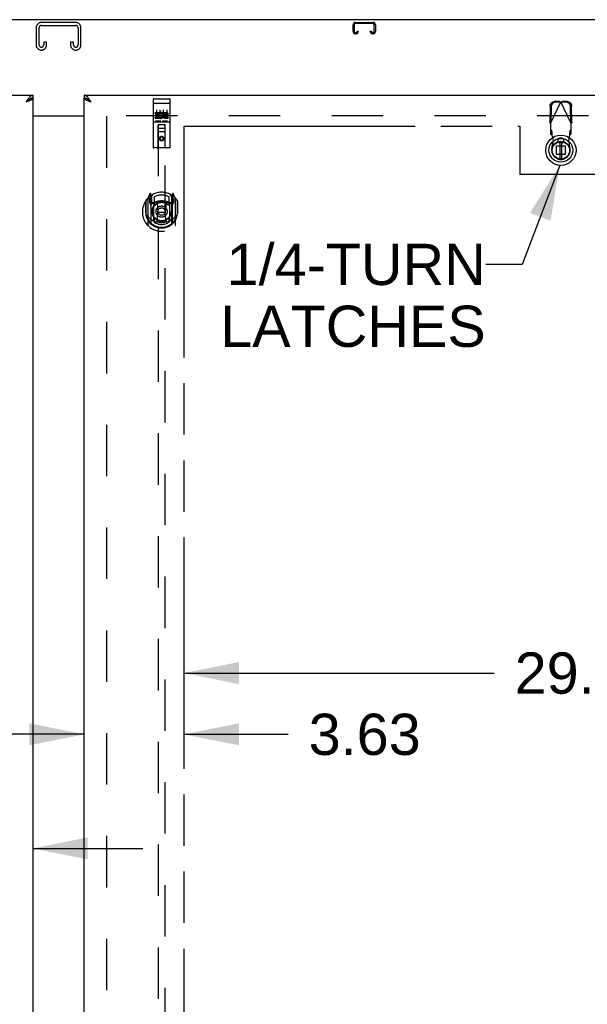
# Model space of a CAD drawing. Header units: inches. Extents: x 0 to 340, y 0 to 220.
# Tile 17 of 24: x 110 to 131, y 122 to 158. Entities that reach past the tile are written whole.
import ezdxf

# ---------------------------------------------------------------- set-up
doc = ezdxf.new("R2010")
doc.units = ezdxf.units.IN
doc.header["$LTSCALE"] = 18.7
doc.header["$MEASUREMENT"] = 0
doc.linetypes.add('HIDDEN', pattern=[0.2, 0.1, -0.1])
doc.linetypes.add('PHANTOM', pattern=[0.8, 0.45, -0.05, 0.1, -0.05, 0.1, -0.05])
doc.layers.get('0').update_dxf_attribs({"linetype": 'CONTINUOUS'})
for name, color, linetype in [('02___PRT_ALL_AXES', 7, 'CONTINUOUS'), ('AVAILABLE_DOOR_SPACE', 7, 'CONTINUOUS'), ('DEFAULT_2', 8, 'HIDDEN'), ('DIMENSIONS', 7, 'CONTINUOUS')]:
    doc.layers.add(name, color=color, linetype=linetype)
doc.styles.get("Standard").update_dxf_attribs({"font": 'arial.ttf'})
doc.dimstyles.new('DIMSTYLE_1', dxfattribs={"dimtxt": 1.5, "dimasz": 2, "dimexe": 0.09, "dimexo": 0.07, "dimgap": 0.0375, "dimtad": 0, "dimtih": 1, "dimtoh": 1, "dimzin": 4, "dimdsep": 46, "dimtxsty": 'Standard', "dimblk": '_FILLED', "dimblk1": '_FILLED', "dimblk2": '_FILLED', "dimcen": 0.09, "dimazin": 1, "dimtfac": 1, "dimtdec": 3, "dimtofl": 0, "dimtmove": 0, "dimatfit": 3, "dimldrblk": '_FILLED', "dimfxl": 1, "dimtolj": 1, "dimtzin": 4, "dimarcsym": 0})
doc.dimstyles.get("Standard").update_dxf_attribs({"dimtxt": 1.7, "dimasz": 2, "dimexe": 0.09, "dimexo": 0.07, "dimgap": 0.09, "dimtad": 0, "dimtih": 1, "dimtoh": 1, "dimdec": 3, "dimzin": 4, "dimdsep": 46, "dimtxsty": 'Standard', "dimblk": '_FILLED', "dimblk1": '_FILLED', "dimblk2": '_FILLED', "dimcen": 0.09, "dimadec": 3, "dimazin": 1, "dimtp": 0.001, "dimtm": 0.001, "dimtfac": 1, "dimtdec": 3, "dimtofl": 0, "dimtmove": 0, "dimatfit": 3, "dimldrblk": '_FILLED', "dimfxl": 1, "dimtolj": 1, "dimtzin": 4, "dimarcsym": 0})

# ---------------------------------------------------------------- blocks, each defined once
blk = doc.blocks.new('_FILLED')
at = {"color": 0, "linetype": 'ByBlock'}
blk.add_solid([(0, 0), (-1, 0.2), (-1, -0.2)], dxfattribs=at)
blk = doc.blocks.new('*D8')
at = {"layer": 'DIMENSIONS', "color": 2, "linetype": 'Continuous'}
for p, q in [((112.197, 131.744), (108.197, 131.744)), ((115.822, 131.744), (119.612, 131.744))]:
    blk.add_line(p, q, dxfattribs=at)
at = {"layer": 'DIMENSIONS', "color": 2, "linetype": 'Continuous', "xscale": 2, "yscale": 2, "zscale": 2}
blk.add_blockref('_FILLED', (112.197, 131.744), dxfattribs=at)
at = {"layer": 'DIMENSIONS', "color": 2, "linetype": 'Continuous', "xscale": 2, "yscale": 2, "zscale": 2, "rotation": 180}
blk.add_blockref('_FILLED', (115.822, 131.744), dxfattribs=at)
at = {"layer": 'DIMENSIONS', "color": 2, "linetype": 'Continuous', "insert": (120.362, 132.494), "char_height": 1.5, "width": 4.07621, "attachment_point": 1, "line_spacing_factor": 0.9}
blk.add_mtext('3.63', dxfattribs=at)
blk = doc.blocks.new('*D9')
at = {"layer": 'DIMENSIONS', "color": 2, "linetype": 'Continuous'}
for p, q in [((115.822, 133.973), (127.108, 133.973)), ((145.135, 133.973), (133.849, 133.973))]:
    blk.add_line(p, q, dxfattribs=at)
at = {"layer": 'DIMENSIONS', "color": 2, "linetype": 'Continuous', "xscale": 2, "yscale": 2, "zscale": 2, "rotation": 180}
blk.add_blockref('_FILLED', (115.822, 133.973), dxfattribs=at)
at = {"layer": 'DIMENSIONS', "color": 2, "linetype": 'Continuous', "xscale": 2, "yscale": 2, "zscale": 2}
blk.add_blockref('_FILLED', (145.135, 133.973), dxfattribs=at)
at = {"layer": 'DIMENSIONS', "color": 2, "linetype": 'Continuous', "insert": (130.479, 134.723), "char_height": 1.5, "width": 5.24164, "attachment_point": 2, "line_spacing_factor": 0.9}
blk.add_mtext('29.31', dxfattribs=at)
blk = doc.blocks.new('*D16')
at = {"layer": 'DIMENSIONS', "color": 2, "linetype": 'Continuous'}
for p, q in [((106.697, 127.593), (103.229, 127.593)), ((110.322, 127.593), (114.322, 127.593))]:
    blk.add_line(p, q, dxfattribs=at)
at = {"layer": 'DIMENSIONS', "color": 2, "linetype": 'Continuous', "xscale": 2, "yscale": 2, "zscale": 2}
blk.add_blockref('_FILLED', (106.697, 127.593), dxfattribs=at)
at = {"layer": 'DIMENSIONS', "color": 2, "linetype": 'Continuous', "xscale": 2, "yscale": 2, "zscale": 2, "rotation": 180}
blk.add_blockref('_FILLED', (110.322, 127.593), dxfattribs=at)
at = {"layer": 'DIMENSIONS', "color": 2, "linetype": 'Continuous', "insert": (102.479, 128.343), "char_height": 1.5, "width": 4.07621, "attachment_point": 3, "line_spacing_factor": 0.9}
blk.add_mtext('3.63', dxfattribs=at)

msp = doc.modelspace()

# ---------------------------------------------------------------- linework, layer by layer
at = {"color": 3, "linetype": 'Continuous'}
for p, q in [((147.208, 157.741), (75.312, 157.741)), ((75.635, 154.991), (110.322, 154.991)), ((110.108, 154.756), (110.076, 154.745)), ((110.322, 154.887), (110.322, 74.595)), ((112.197, 154.991), (146.885, 154.991)), ((112.197, 74.595), (112.197, 154.887)), ((110.322, 154.241), (112.197, 154.241)), ((112.197, 154.226), (110.322, 154.226))]:
    msp.add_line(p, q, dxfattribs=at)
at = {"color": 7, "linetype": 'Continuous'}
for p, q in [((110.221, 154.859), (110.21, 154.852)), ((110.322, 154.991), (110.322, 154.887)), ((112.197, 154.991), (112.197, 154.887)), ((112.321, 154.845), (112.309, 154.852)), ((129.502, 153.304), (129.502, 152.679)), ((129.58, 152.679), (129.58, 153.304)), ((129.735, 152.605), (129.758, 152.616))]:
    msp.add_line(p, q, dxfattribs=at)
at = {"color": 3, "linetype": 'Continuous'}
for points in [[(110.177, 154.892), (110.165, 154.878), (110.154, 154.863), (110.143, 154.847), (110.132, 154.831), (110.121, 154.814), (110.109, 154.797), (110.098, 154.78), (110.087, 154.762), (110.076, 154.745)], [(110.226, 154.804), (110.213, 154.798), (110.199, 154.792), (110.185, 154.786), (110.17, 154.78), (110.155, 154.774), (110.14, 154.768), (110.124, 154.762), (110.108, 154.756)], [(110.322, 154.991), (110.311, 154.99), (110.3, 154.989), (110.289, 154.985), (110.278, 154.981), (110.266, 154.975), (110.255, 154.969), (110.244, 154.961), (110.233, 154.952), (110.221, 154.942), (110.21, 154.931), (110.199, 154.919), (110.188, 154.906), (110.177, 154.892)], [(110.322, 154.887), (110.322, 154.881), (110.32, 154.875), (110.318, 154.869), (110.314, 154.863), (110.309, 154.857), (110.304, 154.851), (110.297, 154.845), (110.289, 154.84), (110.281, 154.834), (110.271, 154.828), (110.261, 154.822), (110.25, 154.816), (110.238, 154.81), (110.226, 154.804)], [(112.354, 154.878), (112.343, 154.892), (112.332, 154.906), (112.321, 154.919), (112.309, 154.931), (112.298, 154.942), (112.287, 154.952), (112.276, 154.961), (112.265, 154.969), (112.253, 154.975), (112.242, 154.981), (112.231, 154.985), (112.22, 154.989), (112.209, 154.99), (112.197, 154.991)], [(112.307, 154.798), (112.294, 154.804), (112.281, 154.81), (112.27, 154.816), (112.258, 154.822), (112.248, 154.828), (112.239, 154.834), (112.23, 154.84), (112.223, 154.845), (112.216, 154.851), (112.21, 154.857), (112.206, 154.863), (112.202, 154.869), (112.199, 154.875), (112.198, 154.881), (112.197, 154.887)], [(112.444, 154.745), (112.412, 154.756), (112.396, 154.762), (112.38, 154.768), (112.365, 154.774), (112.35, 154.78), (112.335, 154.786), (112.321, 154.792), (112.307, 154.798)], [(112.444, 154.745), (112.433, 154.762), (112.421, 154.78), (112.41, 154.797), (112.399, 154.814), (112.388, 154.831), (112.377, 154.847), (112.365, 154.863), (112.354, 154.878)]]:
    msp.add_lwpolyline(points, dxfattribs=at)
at = {"color": 7, "linetype": 'Continuous'}
for points in [[(110.21, 154.852), (110.199, 154.845), (110.188, 154.838), (110.177, 154.83), (110.165, 154.822), (110.154, 154.813), (110.143, 154.804), (110.132, 154.794), (110.121, 154.785), (110.109, 154.775), (110.098, 154.765), (110.087, 154.755), (110.076, 154.745)], [(110.206, 154.85), (110.203, 154.844), (110.197, 154.837), (110.191, 154.83), (110.184, 154.823), (110.177, 154.816), (110.168, 154.809), (110.16, 154.802), (110.15, 154.794), (110.141, 154.787), (110.13, 154.78), (110.12, 154.773), (110.109, 154.766), (110.098, 154.759), (110.087, 154.752), (110.076, 154.745)], [(110.322, 154.887), (110.311, 154.887), (110.3, 154.886), (110.289, 154.884), (110.278, 154.881), (110.266, 154.878), (110.255, 154.874), (110.244, 154.87), (110.233, 154.864), (110.221, 154.859)], [(112.309, 154.852), (112.298, 154.859), (112.287, 154.864), (112.276, 154.87), (112.265, 154.874), (112.253, 154.878), (112.242, 154.881), (112.231, 154.884), (112.22, 154.886), (112.209, 154.887), (112.197, 154.887)], [(112.444, 154.745), (112.433, 154.752), (112.422, 154.759), (112.411, 154.766), (112.4, 154.773), (112.389, 154.78), (112.379, 154.787), (112.369, 154.794), (112.36, 154.802), (112.351, 154.809), (112.343, 154.816), (112.335, 154.823), (112.329, 154.83), (112.322, 154.837), (112.317, 154.844), (112.313, 154.85)], [(112.444, 154.745), (112.433, 154.755), (112.421, 154.765), (112.41, 154.775), (112.399, 154.785), (112.388, 154.794), (112.377, 154.804), (112.365, 154.813), (112.354, 154.822), (112.343, 154.83), (112.332, 154.838), (112.321, 154.845)]]:
    msp.add_lwpolyline(points, dxfattribs=at)
for radius in [0.551, 0.433, 0.329, 0.317, 0.315]:
    msp.add_circle((129.541, 152.991), radius, dxfattribs=at)
at = {"layer": '02___PRT_ALL_AXES', "color": 8, "linetype": 'HIDDEN'}
for p, q in [((114.727, 154.859), (115.292, 154.859)), ((114.727, 154.031), (115.292, 154.031)), ((114.778, 154.323), (114.778, 154.366)), ((114.778, 154.366), (114.934, 154.366)), ((114.778, 154.323), (114.892, 154.323)), ((114.778, 154.153), (114.778, 154.195)), ((114.778, 154.195), (114.892, 154.195)), ((114.778, 154.153), (114.934, 154.153)), ((114.799, 154.238), (114.799, 154.281)), ((114.799, 154.281), (114.892, 154.281)), ((114.799, 154.238), (114.892, 154.238)), ((114.892, 154.281), (114.892, 154.323)), ((114.892, 154.195), (114.892, 154.238)), ((114.934, 154.188), (114.934, 154.366)), ((114.934, 154.188), (114.947, 154.207)), ((114.934, 154.153), (114.934, 154.165)), ((114.938, 154.163), (114.934, 154.165)), ((114.958, 154.318), (114.942, 154.357)), ((115.09, 154.323), (115.09, 154.366)), ((115.09, 154.366), (115.183, 154.366)), ((115.09, 154.323), (115.183, 154.323)), ((115.15, 154.238), (115.197, 154.238)), ((115.154, 154.279), (115.183, 154.279)), ((115.154, 154.195), (115.247, 154.195)), ((115.154, 154.153), (115.247, 154.153)), ((115.247, 154.153), (115.247, 154.195))]:
    msp.add_line(p, q, dxfattribs=at)
msp.add_circle((115.01, 153.414), 0.085, dxfattribs=at)
for centre, radius, start, end in [((114.984, 154.259), 0.107, 244.2636, 113.4027), ((114.984, 154.259), 0.0639, 234.8895, 113.4026), ((115.154, 154.216), 0.0635, 90, 270), ((115.154, 154.217), 0.0219, 100.307, 270), ((115.183, 154.301), 0.0644, 282.2995, 90.0775), ((115.183, 154.301), 0.0219, 269.9011, 90)]:
    msp.add_arc(centre, radius, start, end, dxfattribs=at)
at = {"layer": 'AVAILABLE_DOOR_SPACE', "color": 4, "linetype": 'PHANTOM'}
for p, q in [((115.822, 153.866), (115.822, 115.616)), ((115.822, 153.866), (128.041, 153.866)), ((128.041, 153.866), (128.041, 152.116)), ((128.041, 152.116), (131.041, 152.116))]:
    msp.add_line(p, q, dxfattribs=at)
at = {"layer": 'DEFAULT_2', "color": 8, "linetype": 'HIDDEN'}
for p, q in [((111.892, 157.637), (110.627, 157.637)), ((122.059, 157.637), (122.711, 157.637)), ((110.447, 157.457), (110.447, 156.817)), ((110.551, 156.831), (110.551, 157.443)), ((110.641, 157.533), (111.878, 157.533)), ((111.968, 157.443), (111.968, 156.831)), ((112.072, 156.817), (112.072, 157.457)), ((121.979, 157.311), (121.979, 157.557)), ((122.019, 157.557), (122.019, 157.311)), ((122.711, 157.597), (122.059, 157.597)), ((122.059, 157.271), (122.086, 157.271)), ((122.126, 157.311), (122.126, 157.325)), ((122.126, 157.325), (122.166, 157.325)), ((122.166, 157.325), (122.166, 157.311)), ((122.604, 157.311), (122.604, 157.325)), ((122.604, 157.325), (122.644, 157.325)), ((122.644, 157.325), (122.644, 157.311)), ((122.684, 157.271), (122.711, 157.271)), ((122.751, 157.311), (122.751, 157.557)), ((122.791, 157.557), (122.791, 157.311)), ((110.718, 156.918), (110.718, 156.831)), ((110.822, 156.918), (110.718, 156.918)), ((110.822, 156.817), (110.822, 156.918)), ((111.697, 156.918), (111.697, 156.817)), ((111.801, 156.918), (111.697, 156.918)), ((111.801, 156.831), (111.801, 156.918)), ((122.086, 157.231), (122.059, 157.231)), ((122.711, 157.231), (122.684, 157.231)), ((110.627, 156.637), (110.642, 156.637)), ((111.877, 156.637), (111.892, 156.637)), ((114.697, 154.829), (114.697, 153.104)), ((114.792, 154.859), (114.977, 154.859)), ((115.042, 154.859), (115.227, 154.859)), ((115.322, 153.104), (115.322, 154.829)), ((129.167, 153.961), (129.541, 154.749)), ((129.496, 154.762), (129.304, 154.759)), ((129.538, 154.743), (129.345, 154.739)), ((129.496, 154.762), (129.519, 154.756)), ((129.496, 154.762), (129.538, 154.743)), ((129.519, 154.756), (129.541, 154.749)), ((129.541, 154.749), (129.564, 154.756)), ((129.915, 153.961), (129.541, 154.749)), ((129.544, 154.743), (129.586, 154.762)), ((129.737, 154.739), (129.544, 154.743)), ((129.564, 154.756), (129.586, 154.762)), ((129.779, 154.759), (129.586, 154.762)), ((114.714, 154.7), (114.713, 154.7)), ((114.716, 154.7), (114.715, 154.7)), ((114.717, 154.7), (114.716, 154.7)), ((114.717, 154.7), (114.717, 154.7)), ((114.718, 154.7), (114.717, 154.7)), ((114.719, 154.7), (114.718, 154.7)), ((114.72, 154.7), (114.719, 154.7)), ((114.721, 154.7), (114.72, 154.7)), ((114.721, 154.7), (114.721, 154.7)), ((114.722, 154.7), (114.721, 154.7)), ((114.723, 154.7), (114.722, 154.7)), ((114.724, 154.7), (114.723, 154.7)), ((114.725, 154.7), (114.724, 154.7)), ((114.726, 154.7), (114.725, 154.7)), ((114.726, 154.7), (114.726, 154.7)), ((114.727, 154.7), (114.726, 154.7)), ((114.727, 154.7), (115.293, 154.7)), ((114.822, 154.467), (114.822, 154.161)), ((114.947, 154.467), (114.947, 154.161)), ((115.072, 154.467), (115.072, 154.161)), ((115.197, 154.467), (115.197, 154.161)), ((115.293, 154.7), (115.294, 154.7)), ((115.294, 154.7), (115.294, 154.7)), ((115.294, 154.7), (115.295, 154.7)), ((115.295, 154.7), (115.296, 154.7)), ((115.296, 154.7), (115.297, 154.7)), ((115.297, 154.7), (115.298, 154.7)), ((115.298, 154.7), (115.299, 154.7)), ((115.299, 154.7), (115.299, 154.7)), ((115.299, 154.7), (115.3, 154.7)), ((115.3, 154.7), (115.301, 154.7)), ((115.301, 154.7), (115.302, 154.7)), ((115.302, 154.7), (115.303, 154.7)), ((115.303, 154.7), (115.303, 154.7)), ((115.303, 154.7), (115.304, 154.7)), ((115.304, 154.7), (115.305, 154.7)), ((115.305, 154.7), (115.306, 154.7)), ((129.149, 154.6), (129.139, 154.01)), ((129.191, 154.58), (129.181, 153.99)), ((129.902, 153.99), (129.892, 154.58)), ((129.943, 154.01), (129.933, 154.6)), ((145.51, 154.241), (112.906, 154.241)), ((113.01, 154.226), (113.01, 75.256)), ((114.727, 154.031), (115.292, 154.031)), ((114.971, 154.047), (114.799, 154.047)), ((115.221, 154.047), (115.049, 154.047)), ((114.88, 153.104), (114.883, 153.914)), ((115.137, 153.664), (114.882, 153.664)), ((114.885, 153.914), (114.883, 153.914)), ((114.885, 153.914), (114.885, 116.912)), ((115.135, 153.914), (114.885, 153.914)), ((114.925, 153.789), (115.095, 153.789)), ((115.135, 116.912), (115.135, 153.914)), ((115.136, 153.914), (115.135, 153.914)), ((115.14, 153.104), (115.136, 153.914)), ((129.181, 153.99), (129.139, 154.01)), ((129.167, 153.961), (129.158, 153.978)), ((129.167, 153.961), (129.167, 153.588)), ((129.213, 153.701), (129.167, 153.743)), ((129.213, 153.546), (129.213, 153.701)), ((129.915, 153.743), (129.869, 153.701)), ((129.869, 153.701), (129.869, 153.546)), ((129.943, 154.01), (129.902, 153.99)), ((129.925, 153.978), (129.915, 153.961)), ((129.915, 153.588), (129.915, 153.961)), ((129.934, 153.994), (129.925, 153.978)), ((115.01, 153.485), (114.947, 153.449)), ((114.947, 153.449), (114.947, 153.377)), ((114.947, 153.449), (114.957, 153.444)), ((114.947, 153.377), (114.957, 153.383)), ((114.947, 153.377), (115.01, 153.341)), ((115.01, 153.474), (114.957, 153.444)), ((114.957, 153.444), (114.957, 153.383)), ((114.957, 153.383), (115.01, 153.353)), ((115.01, 153.485), (115.01, 153.474)), ((115.072, 153.449), (115.01, 153.485)), ((115.062, 153.444), (115.01, 153.474)), ((115.01, 153.353), (115.062, 153.383)), ((115.01, 153.341), (115.072, 153.377)), ((115.01, 153.341), (115.01, 153.353)), ((115.072, 153.449), (115.062, 153.444)), ((115.062, 153.383), (115.062, 153.444)), ((115.072, 153.377), (115.062, 153.383)), ((115.072, 153.377), (115.072, 153.449)), ((129.167, 153.588), (129.213, 153.546)), ((129.212, 153.051), (129.266, 153.345)), ((129.226, 153.574), (129.224, 153.605)), ((129.228, 153.542), (129.226, 153.574)), ((129.266, 153.345), (129.228, 153.542)), ((129.565, 153.432), (129.517, 153.432)), ((129.855, 153.542), (129.817, 153.345)), ((129.817, 153.345), (129.87, 153.051)), ((129.869, 153.546), (129.915, 153.588)), ((115.292, 153.074), (114.727, 153.074)), ((129.382, 152.832), (129.382, 153.15)), ((129.382, 153.15), (129.701, 153.15)), ((129.565, 153.259), (129.517, 153.259)), ((129.701, 153.15), (129.701, 152.832)), ((129.701, 152.832), (129.382, 152.832)), ((114.435, 151.154), (114.435, 150.697)), ((114.51, 151.227), (114.51, 150.26)), ((114.584, 151.413), (114.514, 151.238)), ((114.567, 151.223), (114.567, 151.073)), ((114.635, 151.223), (114.567, 151.223)), ((114.576, 151.215), (114.605, 151.169)), ((114.606, 151.334), (114.606, 151.333)), ((114.606, 151.333), (114.606, 151.333)), ((114.606, 151.333), (114.606, 151.333)), ((114.627, 151.33), (114.613, 151.41)), ((114.627, 150.314), (114.627, 151.33)), ((114.635, 151.283), (114.705, 151.392)), ((114.635, 150.338), (114.635, 151.341)), ((114.637, 151.317), (114.637, 151.109)), ((114.735, 151.295), (114.735, 151.042)), ((115.285, 151.042), (115.285, 151.295)), ((115.315, 151.392), (115.385, 151.283)), ((115.382, 151.109), (115.382, 151.317)), ((115.385, 150.338), (115.385, 151.341)), ((115.452, 151.223), (115.385, 151.223)), ((115.407, 151.41), (115.392, 151.33)), ((115.392, 151.33), (115.392, 150.314)), ((115.414, 151.333), (115.409, 151.336)), ((115.415, 151.169), (115.444, 151.215)), ((115.505, 151.238), (115.435, 151.413)), ((115.452, 151.073), (115.452, 151.223)), ((115.51, 150.26), (115.51, 151.227)), ((115.585, 151.154), (115.585, 150.697)), ((114.427, 151.132), (114.427, 150.744)), ((114.567, 151.073), (114.627, 151.073)), ((114.727, 151.071), (114.655, 151.071)), ((114.657, 151.089), (114.723, 151.089)), ((114.727, 150.43), (114.727, 151.062)), ((114.847, 151.088), (114.877, 150.744)), ((115.173, 151.088), (115.142, 150.744)), ((115.365, 151.071), (115.292, 151.071)), ((115.292, 151.062), (115.292, 150.43)), ((115.297, 151.089), (115.362, 151.089)), ((115.392, 151.073), (115.452, 151.073)), ((115.592, 150.744), (115.592, 151.132)), ((114.427, 150.744), (114.442, 150.744)), ((114.435, 150.697), (114.435, 150.694)), ((114.735, 150.481), (114.735, 150.378)), ((114.847, 150.404), (114.877, 150.744)), ((114.877, 150.744), (115.142, 150.744)), ((115.172, 150.404), (115.142, 150.744)), ((115.285, 150.378), (115.285, 150.481)), ((115.592, 150.744), (115.577, 150.744)), ((115.585, 150.697), (115.585, 150.694))]:
    msp.add_line(p, q, dxfattribs=at)
for points in [[(129.149, 154.6), (129.15, 154.615), (129.152, 154.631), (129.156, 154.646), (129.162, 154.66), (129.168, 154.674), (129.176, 154.687), (129.185, 154.7), (129.195, 154.711), (129.207, 154.722), (129.219, 154.731), (129.232, 154.739), (129.245, 154.746), (129.259, 154.751), (129.274, 154.755), (129.289, 154.758), (129.304, 154.759)], [(129.345, 154.739), (129.33, 154.738), (129.315, 154.736), (129.301, 154.732), (129.287, 154.726), (129.273, 154.719), (129.26, 154.711), (129.248, 154.702), (129.237, 154.691), (129.227, 154.68), (129.218, 154.668), (129.21, 154.654), (129.203, 154.64), (129.198, 154.626), (129.194, 154.611), (129.192, 154.596), (129.191, 154.58)], [(129.892, 154.58), (129.891, 154.596), (129.888, 154.611), (129.884, 154.626), (129.879, 154.64), (129.872, 154.654), (129.865, 154.668), (129.855, 154.68), (129.845, 154.691), (129.834, 154.702), (129.822, 154.711), (129.809, 154.719), (129.795, 154.726), (129.781, 154.732), (129.767, 154.736), (129.752, 154.738), (129.737, 154.739)], [(129.779, 154.759), (129.794, 154.758), (129.808, 154.755), (129.823, 154.751), (129.837, 154.746), (129.851, 154.739), (129.864, 154.731), (129.876, 154.722), (129.887, 154.711), (129.897, 154.7), (129.906, 154.687), (129.914, 154.674), (129.921, 154.66), (129.926, 154.646), (129.93, 154.631), (129.932, 154.615), (129.933, 154.6)], [(114.713, 154.7), (114.713, 154.7), (114.712, 154.7), (114.712, 154.699), (114.712, 154.699), (114.711, 154.699), (114.711, 154.699), (114.711, 154.699), (114.71, 154.699), (114.71, 154.699), (114.71, 154.699), (114.709, 154.699), (114.709, 154.699), (114.709, 154.699), (114.708, 154.699), (114.708, 154.699), (114.708, 154.699), (114.707, 154.699), (114.707, 154.699), (114.707, 154.698), (114.706, 154.698), (114.706, 154.698), (114.706, 154.698), (114.706, 154.698), (114.705, 154.698), (114.705, 154.698), (114.705, 154.698), (114.704, 154.698), (114.704, 154.698), (114.704, 154.698), (114.704, 154.698), (114.703, 154.698), (114.703, 154.697), (114.703, 154.697), (114.703, 154.697), (114.702, 154.697), (114.702, 154.697), (114.702, 154.697), (114.702, 154.697), (114.701, 154.697), (114.701, 154.697), (114.701, 154.697), (114.701, 154.697), (114.701, 154.696), (114.7, 154.696), (114.7, 154.696), (114.7, 154.696), (114.7, 154.696), (114.7, 154.696), (114.7, 154.696), (114.699, 154.696), (114.699, 154.696), (114.699, 154.696), (114.699, 154.696), (114.699, 154.695), (114.699, 154.695), (114.699, 154.695), (114.699, 154.695), (114.698, 154.695), (114.698, 154.695), (114.698, 154.695), (114.698, 154.695), (114.698, 154.695), (114.698, 154.695), (114.698, 154.694), (114.698, 154.694), (114.698, 154.694), (114.698, 154.694), (114.698, 154.694), (114.698, 154.694), (114.697, 154.694), (114.697, 154.694), (114.697, 154.694), (114.697, 154.694), (114.697, 154.693), (114.697, 154.693), (114.697, 154.693), (114.697, 154.693)], [(114.715, 154.7), (114.715, 154.7), (114.714, 154.7)], [(115.306, 154.7), (115.306, 154.7), (115.307, 154.7), (115.307, 154.7), (115.308, 154.699), (115.308, 154.699), (115.308, 154.699), (115.309, 154.699), (115.309, 154.699), (115.309, 154.699), (115.31, 154.699), (115.31, 154.699), (115.31, 154.699), (115.311, 154.699), (115.311, 154.699), (115.311, 154.699), (115.312, 154.699), (115.312, 154.699), (115.312, 154.699), (115.313, 154.699), (115.313, 154.698), (115.313, 154.698), (115.314, 154.698), (115.314, 154.698), (115.314, 154.698), (115.314, 154.698), (115.315, 154.698), (115.315, 154.698), (115.315, 154.698), (115.316, 154.698), (115.316, 154.698), (115.316, 154.698), (115.316, 154.698), (115.317, 154.697), (115.317, 154.697), (115.317, 154.697), (115.317, 154.697), (115.318, 154.697), (115.318, 154.697), (115.318, 154.697), (115.318, 154.697), (115.318, 154.697), (115.319, 154.697), (115.319, 154.697), (115.319, 154.696), (115.319, 154.696), (115.319, 154.696), (115.32, 154.696), (115.32, 154.696), (115.32, 154.696), (115.32, 154.696), (115.32, 154.696), (115.32, 154.696), (115.321, 154.696), (115.321, 154.696), (115.321, 154.695), (115.321, 154.695), (115.321, 154.695), (115.321, 154.695), (115.321, 154.695), (115.321, 154.695), (115.321, 154.695), (115.322, 154.695), (115.322, 154.695), (115.322, 154.695), (115.322, 154.694), (115.322, 154.694), (115.322, 154.694), (115.322, 154.694), (115.322, 154.694), (115.322, 154.694), (115.322, 154.694), (115.322, 154.694), (115.322, 154.694), (115.322, 154.694), (115.322, 154.693), (115.322, 154.693), (115.322, 154.693), (115.322, 154.693)], [(114.799, 154.047), (114.799, 154.047), (114.798, 154.047), (114.798, 154.047), (114.798, 154.047), (114.798, 154.047), (114.798, 154.047), (114.797, 154.047), (114.797, 154.047), (114.797, 154.047), (114.797, 154.047), (114.797, 154.047), (114.797, 154.047), (114.796, 154.047), (114.796, 154.047), (114.796, 154.047), (114.796, 154.047), (114.796, 154.047), (114.796, 154.047), (114.795, 154.047), (114.795, 154.047), (114.795, 154.047), (114.795, 154.047), (114.795, 154.047), (114.795, 154.047), (114.795, 154.047), (114.794, 154.047), (114.794, 154.047), (114.794, 154.047), (114.794, 154.047), (114.794, 154.047), (114.794, 154.047), (114.794, 154.047), (114.794, 154.047), (114.793, 154.047), (114.793, 154.047), (114.793, 154.047), (114.793, 154.047), (114.793, 154.047), (114.793, 154.047), (114.793, 154.047), (114.793, 154.048), (114.793, 154.048), (114.793, 154.048), (114.793, 154.048), (114.792, 154.048), (114.792, 154.048)], [(114.977, 154.048), (114.977, 154.048), (114.977, 154.048), (114.977, 154.048), (114.977, 154.048), (114.977, 154.048), (114.977, 154.047), (114.977, 154.047), (114.977, 154.047), (114.976, 154.047), (114.976, 154.047), (114.976, 154.047), (114.976, 154.047), (114.976, 154.047), (114.976, 154.047), (114.976, 154.047), (114.976, 154.047), (114.976, 154.047), (114.975, 154.047), (114.975, 154.047), (114.975, 154.047), (114.975, 154.047), (114.975, 154.047), (114.975, 154.047), (114.975, 154.047), (114.975, 154.047), (114.974, 154.047), (114.974, 154.047), (114.974, 154.047), (114.974, 154.047), (114.974, 154.047), (114.974, 154.047), (114.973, 154.047), (114.973, 154.047), (114.973, 154.047), (114.973, 154.047), (114.973, 154.047), (114.973, 154.047), (114.972, 154.047), (114.972, 154.047), (114.972, 154.047), (114.972, 154.047), (114.972, 154.047), (114.971, 154.047), (114.971, 154.047), (114.971, 154.047)], [(115.049, 154.047), (115.049, 154.047), (115.048, 154.047), (115.048, 154.047), (115.048, 154.047), (115.048, 154.047), (115.048, 154.047), (115.047, 154.047), (115.047, 154.047), (115.047, 154.047), (115.047, 154.047), (115.047, 154.047), (115.047, 154.047), (115.046, 154.047), (115.046, 154.047), (115.046, 154.047), (115.046, 154.047), (115.046, 154.047), (115.046, 154.047), (115.045, 154.047), (115.045, 154.047), (115.045, 154.047), (115.045, 154.047), (115.045, 154.047), (115.045, 154.047), (115.045, 154.047), (115.044, 154.047), (115.044, 154.047), (115.044, 154.047), (115.044, 154.047), (115.044, 154.047), (115.044, 154.047), (115.044, 154.047), (115.044, 154.047), (115.044, 154.047), (115.043, 154.047), (115.043, 154.047), (115.043, 154.047), (115.043, 154.047), (115.043, 154.047), (115.043, 154.047), (115.043, 154.048), (115.043, 154.048), (115.043, 154.048), (115.043, 154.048), (115.042, 154.048), (115.042, 154.048)], [(115.227, 154.048), (115.227, 154.048), (115.227, 154.048), (115.227, 154.048), (115.227, 154.048), (115.227, 154.048), (115.227, 154.047), (115.227, 154.047), (115.227, 154.047), (115.226, 154.047), (115.226, 154.047), (115.226, 154.047), (115.226, 154.047), (115.226, 154.047), (115.226, 154.047), (115.226, 154.047), (115.226, 154.047), (115.226, 154.047), (115.225, 154.047), (115.225, 154.047), (115.225, 154.047), (115.225, 154.047), (115.225, 154.047), (115.225, 154.047), (115.225, 154.047), (115.225, 154.047), (115.224, 154.047), (115.224, 154.047), (115.224, 154.047), (115.224, 154.047), (115.224, 154.047), (115.224, 154.047), (115.223, 154.047), (115.223, 154.047), (115.223, 154.047), (115.223, 154.047), (115.223, 154.047), (115.223, 154.047), (115.222, 154.047), (115.222, 154.047), (115.222, 154.047), (115.222, 154.047), (115.222, 154.047), (115.221, 154.047), (115.221, 154.047), (115.221, 154.047)], [(129.158, 153.978), (129.148, 153.994), (129.143, 154.002), (129.139, 154.01)], [(129.224, 153.605), (129.222, 153.619), (129.221, 153.633), (129.22, 153.646), (129.219, 153.658), (129.218, 153.668), (129.217, 153.678), (129.216, 153.686), (129.215, 153.692), (129.214, 153.698), (129.213, 153.701)], [(129.869, 153.701), (129.868, 153.698), (129.867, 153.692), (129.866, 153.686), (129.865, 153.678), (129.864, 153.668), (129.863, 153.658), (129.862, 153.646), (129.861, 153.633), (129.86, 153.619), (129.859, 153.605), (129.858, 153.59), (129.855, 153.542)], [(129.943, 154.01), (129.939, 154.002), (129.934, 153.994)], [(129.213, 153.546), (129.216, 153.546), (129.218, 153.545), (129.22, 153.545), (129.223, 153.544), (129.225, 153.543), (129.228, 153.542)], [(129.855, 153.542), (129.857, 153.543), (129.859, 153.544), (129.862, 153.545), (129.864, 153.545), (129.867, 153.546), (129.869, 153.546)], [(114.477, 150.63), (114.48, 150.625), (114.483, 150.62), (114.486, 150.615), (114.489, 150.61), (114.492, 150.606), (114.495, 150.602), (114.498, 150.598), (114.5, 150.594), (114.503, 150.59), (114.505, 150.586), (114.508, 150.583), (114.51, 150.58), (114.512, 150.576), (114.515, 150.573), (114.517, 150.57), (114.519, 150.567), (114.521, 150.565), (114.523, 150.562), (114.526, 150.56), (114.528, 150.557), (114.53, 150.555), (114.532, 150.552), (114.533, 150.55), (114.535, 150.548), (114.537, 150.546), (114.539, 150.544), (114.541, 150.542), (114.543, 150.541), (114.544, 150.539), (114.546, 150.537), (114.548, 150.536), (114.549, 150.534), (114.551, 150.533), (114.552, 150.531), (114.554, 150.53), (114.555, 150.529)], [(115.464, 150.529), (115.466, 150.53), (115.467, 150.531), (115.469, 150.533), (115.47, 150.534), (115.472, 150.536), (115.474, 150.537), (115.475, 150.539), (115.477, 150.541), (115.479, 150.542), (115.481, 150.544), (115.482, 150.546), (115.484, 150.548), (115.486, 150.55), (115.488, 150.552), (115.49, 150.555), (115.492, 150.557), (115.494, 150.56), (115.496, 150.562), (115.498, 150.565), (115.501, 150.567), (115.503, 150.57), (115.505, 150.573), (115.507, 150.576), (115.51, 150.58), (115.512, 150.583), (115.514, 150.586), (115.517, 150.59), (115.52, 150.594), (115.522, 150.598), (115.525, 150.602), (115.528, 150.606), (115.53, 150.61), (115.533, 150.615), (115.536, 150.62), (115.539, 150.625), (115.542, 150.63)], [(115.198, 150.387), (115.192, 150.385), (115.187, 150.384), (115.182, 150.382), (115.176, 150.381), (115.171, 150.38), (115.165, 150.378), (115.16, 150.377), (115.154, 150.376), (115.149, 150.375), (115.143, 150.374), (115.138, 150.373), (115.132, 150.372), (115.127, 150.371), (115.121, 150.37), (115.116, 150.369), (115.11, 150.368), (115.105, 150.367), (115.099, 150.367), (115.094, 150.366), (115.088, 150.365), (115.082, 150.365), (115.077, 150.364), (115.071, 150.364), (115.066, 150.363), (115.06, 150.363), (115.055, 150.362), (115.049, 150.362), (115.043, 150.362), (115.038, 150.362), (115.032, 150.361), (115.027, 150.361), (115.021, 150.361), (115.015, 150.361), (115.01, 150.361), (115.004, 150.361), (114.999, 150.361), (114.993, 150.361), (114.987, 150.361), (114.982, 150.362), (114.976, 150.362), (114.971, 150.362), (114.965, 150.362), (114.96, 150.363), (114.954, 150.363), (114.948, 150.364), (114.943, 150.364), (114.937, 150.365), (114.932, 150.365), (114.926, 150.366), (114.921, 150.367), (114.915, 150.367), (114.909, 150.368), (114.904, 150.369), (114.898, 150.37), (114.893, 150.371), (114.887, 150.372), (114.882, 150.373), (114.876, 150.374), (114.871, 150.375), (114.865, 150.376), (114.86, 150.377), (114.854, 150.378), (114.849, 150.38), (114.844, 150.381), (114.838, 150.382), (114.833, 150.384), (114.827, 150.385), (114.822, 150.387)]]:
    msp.add_lwpolyline(points, dxfattribs=at)
for centre, radius in [((115.01, 153.414), 0.0845), ((115.01, 150.762), 0.35), ((115.01, 150.762), 0.335), ((115.01, 150.762), 0.205), ((115.01, 150.762), 0.133)]:
    msp.add_circle(centre, radius, dxfattribs=at)
for centre, radius, start, end in [((110.627, 157.457), 0.18, 90, 180), ((111.892, 157.457), 0.18, 0, 90), ((122.059, 157.557), 0.08, 90, 180), ((122.711, 157.557), 0.08, 0, 90), ((110.641, 157.443), 0.09, 90, 180), ((111.878, 157.443), 0.09, 0, 90), ((122.059, 157.311), 0.08, 180, 270), ((122.059, 157.557), 0.04, 90, 180), ((122.059, 157.311), 0.04, 180, 270), ((122.086, 157.311), 0.08, 270, 360), ((122.086, 157.311), 0.04, 270, 360), ((122.684, 157.311), 0.08, 180, 270), ((122.684, 157.311), 0.04, 180, 270), ((122.711, 157.557), 0.04, 0, 90), ((122.711, 157.311), 0.08, 270, 360), ((122.711, 157.311), 0.04, 270, 360), ((110.627, 156.817), 0.18, 180, 270), ((110.641, 156.831), 0.09, 180, 265.8584), ((110.628, 156.831), 0.09, 274.1416, 360), ((110.642, 156.817), 0.18, 270, 360), ((111.877, 156.817), 0.18, 180, 270), ((111.891, 156.831), 0.09, 180, 265.8584), ((111.878, 156.831), 0.09, 274.1416, 360), ((111.892, 156.817), 0.18, 270, 360), ((114.727, 154.829), 0.03, 90, 180), ((115.292, 154.829), 0.03, 0, 90), ((114.727, 154.001), 0.03, 90, 180), ((115.292, 154.001), 0.03, 0, 90), ((114.925, 153.874), 0.04, 90, 180), ((114.925, 153.829), 0.04, 180, 270), ((115.095, 153.874), 0.04, 0, 90), ((115.095, 153.829), 0.04, 270, 360), ((129.517, 153.345), 0.0866, 90, 270), ((129.565, 153.345), 0.0866, 270, 90), ((114.727, 153.104), 0.03, 180, 270), ((114.85, 153.104), 0.03, 270, 360), ((115.17, 153.104), 0.03, 180, 270), ((115.292, 153.104), 0.03, 270, 360), ((129.541, 152.991), 0.335, 169.673, 10.327), ((115.01, 150.744), 0.7, 125.5126, 54.4874), ((114.455, 151.154), 0.02, 144.7039, 180), ((115.01, 150.762), 0.7, 35.2961, 144.7039), ((114.525, 151.227), 0.015, 135.0748, 180), ((114.58, 151.218), 0.005, 90, 212.6792), ((114.598, 151.408), 0.015, 10, 158.1959), ((114.615, 151.297), 0.02, 0, 125.5126), ((114.447, 151.067), 0.188, 0, 32.6792), ((114.617, 151.317), 0.02, 0, 125.2543), ((114.655, 151.341), 0.02, 121.4688, 179.9992), ((115.01, 150.762), 0.6, 62.7204, 117.2796), ((115.365, 151.341), 0.02, 0, 58.5295), ((115.402, 151.317), 0.02, 54.7457, 180), ((115.405, 151.297), 0.02, 54.4874, 180), ((115.573, 151.067), 0.188, 147.3208, 180), ((115.421, 151.408), 0.015, 21.8041, 170), ((115.44, 151.218), 0.005, 327.3208, 90), ((115.495, 151.227), 0.015, 0, 44.9252), ((115.565, 151.154), 0.02, 0, 35.2961), ((115.01, 150.431), 0.7, 53.2319, 126.7681), ((114.655, 151.091), 0.02, 180, 270), ((114.657, 151.109), 0.02, 180, 270), ((114.723, 151.109), 0.02, 270, 293.464), ((114.742, 151.062), 0.015, 112.9863, 180), ((115.01, 150.449), 0.7, 66.536, 113.464), ((114.765, 151.042), 0.03, 180, 311.1261), ((115.01, 150.762), 0.343, 48.8739, 131.1261), ((114.827, 151.086), 0.02, 5.0796, 105.6131), ((115.193, 151.086), 0.02, 74.3869, 174.9204), ((115.255, 151.042), 0.03, 228.8739, 360), ((115.277, 151.062), 0.015, 0, 67.0137), ((115.297, 151.109), 0.02, 246.536, 270), ((115.362, 151.109), 0.02, 270, 360), ((115.365, 151.091), 0.02, 270, 360), ((115.01, 150.746), 0.583, 180.2464, 359.7536), ((114.455, 150.697), 0.02, 180, 187.6622), ((115.01, 150.772), 0.58, 187.6622, 352.3378), ((115.01, 151.061), 0.7, 229.529, 310.471), ((114.765, 150.481), 0.03, 48.8739, 180), ((115.01, 150.762), 0.343, 228.8739, 311.1261), ((115.255, 150.481), 0.03, 0, 131.1261), ((115.565, 150.697), 0.02, 352.3378, 360), ((114.525, 150.26), 0.015, 180, 224.9252), ((114.642, 150.314), 0.015, 180, 229.6413), ((114.655, 150.338), 0.02, 180, 230.6594), ((114.742, 150.43), 0.015, 180, 247.0137), ((115.01, 150.772), 0.48, 235.0461, 304.9539), ((114.827, 150.406), 0.02, 254.4248, 354.9204), ((115.192, 150.406), 0.02, 185.0796, 285.5752), ((115.277, 150.43), 0.015, 292.9863, 360), ((115.365, 150.338), 0.02, 309.3378, 359.9984), ((115.377, 150.314), 0.015, 310.3587, 360), ((115.495, 150.26), 0.015, 315.0748, 360)]:
    msp.add_arc(centre, radius, start, end, dxfattribs=at)

# ---------------------------------------------------------------- texts
at = {"layer": 'DIMENSIONS', "color": 2, "linetype": 'Continuous', "insert": (126.805, 149.589), "char_height": 1.5, "width": 9.64684, "attachment_point": 3, "line_spacing_factor": 0.9}
msp.add_mtext('1/4-TURN\\PLATCHES', dxfattribs=at)

# ---------------------------------------------------------------- dimensions: what is measured, and where the dimension line sits
at = {"layer": 'DIMENSIONS', "color": 2, "linetype": 'Continuous'}
dim = msp.add_linear_dim(base=(110.322330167, 127.593326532), p1=(106.697330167, 153.866017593), p2=(110.322330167, 154.867017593), dimstyle='DIMSTYLE_1', dxfattribs=at)
dim.commit()
dim.dimension.update_dxf_attribs({"geometry": '*D16', "text_midpoint": (100.438545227, 127.584961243), "dimtype": 160})
for base, p1, p2, picture, middle in [((112.197330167, 131.744448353), (115.822330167, 153.866017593), (112.197330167, 74.615017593), '*D8', (122.398459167, 131.736083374)), ((115.822, 133.973), (145.135, 75.616), (115.822, 115.616), '*D9', (130.314, 133.964))]:
    dim = msp.add_linear_dim(base=base, p1=p1, p2=p2, angle=180, dimstyle='DIMSTYLE_1', dxfattribs=at)
    dim.commit()
    dim.dimension.update_dxf_attribs({"geometry": picture, "text_midpoint": middle, "dimtype": 160})

# ---------------------------------------------------------------- leaders
at = {"layer": 'DIMENSIONS', "color": 2, "linetype": 'Continuous', "annotation_type": 0, "has_hookline": 1, "hookline_direction": 1, "text_width": 9.402}
msp.add_leader([(129.499, 152.441), (128.137, 148.839), (126.805, 148.839)], dimstyle='Standard', override={"dimtad": 0}, dxfattribs=at)

doc.saveas('drawing.dxf')
